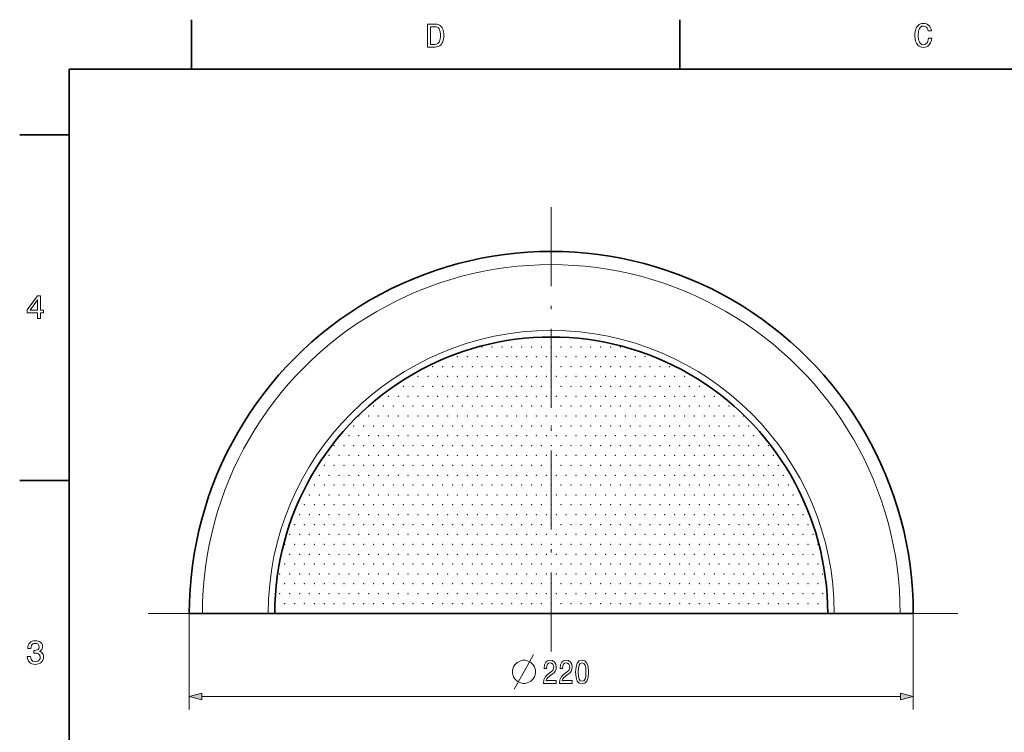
# Model space of a CAD drawing. Extents: x 0 to 354, y 0 to 250.
# Tile 5 of 10: x 2 to 152, y 139 to 248. Entities that reach past the tile are written whole.
import ezdxf

# ---------------------------------------------------------------- set-up
doc = ezdxf.new("R2010")
doc.units = 0
doc.linetypes.add('DASHDOT', pattern=[18.5, 12, -3, 0.5, -3])

msp = doc.modelspace()

# ---------------------------------------------------------------- linework, layer by layer
at = {"color": 7, "lineweight": 35, "ltscale": 0.1875}
for p, q in [((28.6, 240), (28.6, 247.5)), ((102.800003, 240), (102.800003, 247.5)), ((10, 230), (2.5, 230)), ((10, 177.5), (2.5, 177.5))]:
    msp.add_line(p, q, dxfattribs=at)
at = {"color": 7, "lineweight": 35}
for p, q in [((344, 240), (10, 240)), ((10, 240), (10, 10)), ((28.260292, 157.27182), (138.139984, 157.27182))]:
    msp.add_line(p, q, dxfattribs=at)
at = {"color": 7, "linetype": 'DASHDOT', "lineweight": 13}
for p, q in [((83.258156, 219.024139), (83.258156, 150.528046)), ((145.010468, 157.27182), (21.505844, 157.27182))]:
    msp.add_line(p, q, dxfattribs=at)
at = {"color": 7, "lineweight": 13, "ltscale": 0.365587}
for p, q in [((28.260292, 157.28627), (28.260292, 142.662796)), ((138.260284, 157.28627), (138.260284, 142.662796))]:
    msp.add_line(p, q, dxfattribs=at)
at = {"color": 7, "lineweight": 13}
msp.add_line((30.192142, 144.662796), (136.328445, 144.662796), dxfattribs=at)
for points in [[(65.598801, 246.842102), (65.853645, 246.824768), (66.081131, 246.772736), (66.28125, 246.686035), (66.454018, 246.564636), (66.599426, 246.408569), (66.70005, 246.251617), (66.782379, 246.069778), (66.846405, 245.863083), (66.892151, 245.631485), (66.919586, 245.375031), (66.928734, 245.093689), (66.919106, 244.824326), (66.890213, 244.576309), (66.842049, 244.349655), (66.774628, 244.144363), (66.687935, 243.960419), (66.581985, 243.797836), (66.431702, 243.633774), (66.25824, 243.506165), (66.0616, 243.415024), (65.841789, 243.360336), (65.598801, 243.342102), (64.44323, 243.342102), (64.44323, 246.842102)], [(140.570755, 244.667282), (141.078003, 244.667282), (141.040161, 244.421219), (140.980545, 244.19725), (140.899155, 243.995392), (140.795975, 243.815613), (140.671021, 243.657944), (140.489487, 243.497574), (140.284531, 243.383026), (140.056152, 243.314285), (139.804337, 243.291382), (139.569229, 243.310822), (139.355301, 243.369171), (139.162552, 243.466431), (138.990967, 243.60257), (138.840576, 243.777618), (138.733765, 243.949951), (138.646393, 244.142776), (138.57843, 244.356094), (138.529877, 244.58992), (138.500748, 244.844238), (138.491043, 245.119049), (138.500748, 245.394516), (138.529831, 245.649185), (138.578323, 245.883087), (138.64621, 246.096207), (138.73349, 246.288528), (138.840179, 246.460083), (138.990433, 246.634125), (139.161896, 246.769501), (139.354568, 246.866196), (139.568451, 246.92421), (139.803543, 246.943558), (140.033417, 246.924484), (140.244308, 246.867264), (140.436249, 246.771912), (140.609192, 246.638412), (140.757385, 246.472122), (140.875, 246.278381), (140.962067, 246.057205), (141.018555, 245.808594), (140.521622, 245.808594), (140.457108, 246.022278), (140.36821, 246.201523), (140.254913, 246.346344), (140.048355, 246.489899), (139.80513, 246.53775), (139.573257, 246.495743), (139.376434, 246.369736), (139.214661, 246.159698), (139.136765, 245.996964), (139.076187, 245.811218), (139.032913, 245.602448), (139.006943, 245.370682), (138.998291, 245.115875), (139.006989, 244.863037), (139.033096, 244.63266), (139.076614, 244.424774), (139.137527, 244.239365), (139.215851, 244.076416), (139.378021, 243.865723), (139.574448, 243.739319), (139.80513, 243.697174), (139.997635, 243.725708), (140.167252, 243.81131), (140.313965, 243.953964), (140.406097, 244.094849), (140.479614, 244.260696), (140.5345, 244.451508)], [(65.563927, 246.43631), (64.89975, 246.43631), (64.89975, 243.747894), (65.563927, 243.747894), (65.829529, 243.784668), (66.045105, 243.894958), (66.210663, 244.078796), (66.28656, 244.225281), (66.345596, 244.400009), (66.387756, 244.602997), (66.413055, 244.834213), (66.421494, 245.093689), (66.413452, 245.363068), (66.389343, 245.600555), (66.349159, 245.806152), (66.292908, 245.979843), (66.220573, 246.121658), (66.058319, 246.296463), (65.839432, 246.401337)], [(5.214245, 202.092102), (5.214245, 202.954422), (3.641781, 202.954422), (3.641781, 203.402222), (5.203941, 205.541382), (5.670767, 205.541382), (5.670767, 203.360214), (6.127288, 203.360214), (6.127288, 202.954422), (5.670767, 202.954422), (5.670767, 202.092102)], [(4.074526, 203.360214), (5.214245, 203.360214), (5.214245, 204.947739)], [(3.641781, 150.758774), (4.149027, 150.758774), (4.174434, 150.520294), (4.241142, 150.320557), (4.349152, 150.159576), (4.494941, 150.04158), (4.674987, 149.970779), (4.88929, 149.947174), (5.099894, 149.967789), (5.278355, 150.029602), (5.424673, 150.132629), (5.533211, 150.271683), (5.598334, 150.441559), (5.620042, 150.642258), (5.571398, 150.90451), (5.425466, 151.101563), (5.278179, 151.192917), (5.095755, 151.247742), (4.878194, 151.266022), (4.77516, 151.263641), (4.633289, 151.2565), (4.633289, 151.675781), (4.73355, 151.673004), (4.821921, 151.671814), (5.022266, 151.686295), (5.184743, 151.729752), (5.309353, 151.802185), (5.428239, 151.966949), (5.467868, 152.200455), (5.429428, 152.429504), (5.314109, 152.598328), (5.126666, 152.702362), (4.871853, 152.73703), (4.672654, 152.715546), (4.508327, 152.651077), (4.378873, 152.54364), (4.285526, 152.394638), (4.229517, 152.205475), (4.210848, 151.976166), (3.730549, 151.976166), (3.730549, 152.011032), (3.749348, 152.256653), (3.805744, 152.475983), (3.899739, 152.668991), (4.031331, 152.835709), (4.194774, 152.970078), (4.384322, 153.06604), (4.599977, 153.123627), (4.841736, 153.142822), (5.096424, 153.127563), (5.320746, 153.081802), (5.514704, 153.005508), (5.678296, 152.898712), (5.843195, 152.714478), (5.942135, 152.487274), (5.975114, 152.217102), (5.946284, 151.985764), (5.859795, 151.791092), (5.717033, 151.635849), (5.519385, 151.522812), (5.702558, 151.440735), (5.853675, 151.332947), (5.972736, 151.199432), (6.058599, 151.041809), (6.110116, 150.861633), (6.127288, 150.658905), (6.105418, 150.418564), (6.039808, 150.203171), (5.930458, 150.012756), (5.777368, 149.847305), (5.588017, 149.71347), (5.369886, 149.617859), (5.122975, 149.560501), (4.847284, 149.541382), (4.586156, 149.561508), (4.352818, 149.621918), (4.147269, 149.72261), (3.96951, 149.863556), (3.826128, 150.038055), (3.723713, 150.239334), (3.662264, 150.467422), (3.641781, 150.722305)], [(79.292068, 150.162796), (78.942062, 150.162796), (78.650398, 150.104462), (78.358734, 149.987793), (78.067062, 149.81279), (77.717064, 149.462799), (77.542068, 149.171127), (77.4254, 148.879456), (77.367065, 148.587799), (77.367065, 148.237793), (77.4254, 147.946136), (77.542068, 147.654465), (77.717064, 147.362793), (78.067062, 147.012802), (78.358734, 146.837799), (78.650398, 146.72113), (78.942062, 146.662796), (79.292061, 146.662796), (79.583733, 146.72113), (79.875397, 146.837799), (80.167061, 147.012802), (80.517067, 147.362793), (80.692062, 147.654465), (80.808731, 147.946136), (80.867065, 148.237793), (80.867065, 148.587799), (80.808731, 148.879456), (80.692062, 149.171127), (80.517067, 149.462799), (80.167068, 149.81279), (79.875397, 149.987793), (79.583733, 150.104462)], [(82.097038, 146.662796), (84.02153, 146.662796), (84.02153, 147.096512), (82.500496, 147.096512), (82.58522, 147.333542), (82.730469, 147.530228), (83.178307, 147.888306), (83.416344, 148.039597), (83.682625, 148.256454), (83.872253, 148.508621), (83.981186, 148.806168), (84.02153, 149.144058), (83.952942, 149.567688), (83.763321, 149.900543), (83.472832, 150.112366), (83.09761, 150.188019), (82.710289, 150.10228), (82.415764, 149.86525), (82.226143, 149.487), (82.161591, 148.987717), (82.161591, 148.917114), (82.528732, 148.917114), (82.528732, 148.957458), (82.565048, 149.3004), (82.673981, 149.552567), (82.847466, 149.713943), (83.077438, 149.769424), (83.311447, 149.718994), (83.484932, 149.592911), (83.5979, 149.396225), (83.638245, 149.149109), (83.610001, 148.917114), (83.533348, 148.720428), (83.404243, 148.548965), (83.226715, 148.397659), (82.988678, 148.236282), (82.593292, 147.923599), (82.314903, 147.590744), (82.149483, 147.187286), (82.097038, 146.677917)], [(84.525856, 146.662796), (86.450348, 146.662796), (86.450348, 147.096512), (84.929314, 147.096512), (85.014038, 147.333542), (85.159286, 147.530228), (85.607124, 147.888306), (85.845161, 148.039597), (86.111443, 148.256454), (86.301071, 148.508621), (86.410004, 148.806168), (86.450348, 149.144058), (86.38176, 149.567688), (86.192139, 149.900543), (85.901649, 150.112366), (85.526428, 150.188019), (85.139114, 150.10228), (84.844589, 149.86525), (84.654961, 149.487), (84.590408, 148.987717), (84.590408, 148.917114), (84.957558, 148.917114), (84.957558, 148.957458), (84.993866, 149.3004), (85.102798, 149.552567), (85.276283, 149.713943), (85.506256, 149.769424), (85.740265, 149.718994), (85.91375, 149.592911), (86.026718, 149.396225), (86.067062, 149.149109), (86.038826, 148.917114), (85.962166, 148.720428), (85.833061, 148.548965), (85.65554, 148.397659), (85.417496, 148.236282), (85.02211, 147.923599), (84.743721, 147.590744), (84.5783, 147.187286), (84.525856, 146.677917)], [(86.966774, 148.372452), (87.027298, 147.580658), (87.216919, 147.015823), (87.519516, 146.672882), (87.93911, 146.561935), (88.354675, 146.672882), (88.657265, 147.015823), (88.842857, 147.580658), (88.90741, 148.372452), (88.842857, 149.159195), (88.766197, 149.471878), (88.657265, 149.72908), (88.354675, 150.072021), (87.93911, 150.188019), (87.519516, 150.072021), (87.216919, 149.72403), (87.027298, 149.159195)], [(87.354095, 148.372452), (87.386375, 148.982681), (87.487236, 149.421448), (87.668793, 149.67865), (87.93911, 149.769424), (88.205391, 149.67865), (88.386948, 149.421448), (88.487816, 148.982681), (88.520088, 148.372452), (88.487816, 147.757172), (88.386948, 147.31842), (88.205391, 147.061203), (87.93911, 146.975479), (87.668793, 147.061203), (87.487236, 147.31842), (87.386375, 147.757172)], [(30.192142, 145.180435), (28.260292, 144.662796), (30.192142, 144.145157)], [(136.328445, 144.145157), (138.260284, 144.662796), (136.328445, 145.180435)]]:
    msp.add_lwpolyline(points, close=True, dxfattribs=at)
msp.add_lwpolyline([(77.600395, 145.787796), (79.583733, 149.287796), (80.575401, 151.037796)], dxfattribs=at)
at = {"color": 7, "lineweight": 35}
for radius, start, end in [(55, 359.984956, 180.015049), (42, 359.980284, 180.019707)]:
    msp.add_arc((83.260292, 157.28627), radius, start, end, dxfattribs=at)
at = {"color": 7, "lineweight": 13}
for centre, radius, start, end in [((83.260292, 157.28627), 53, 359.984383, 180.015622), ((83.258156, 157.27182), 43, 0.00001, 180.000009)]:
    msp.add_arc(centre, radius, start, end, dxfattribs=at)
at = {"color": 7, "lineweight": 5}
for p in [(72.760292, 197.78627), (74.260292, 197.78627), (75.760292, 197.78627), (77.260292, 197.78627), (78.760292, 197.78627), (80.260292, 197.78627), (81.760292, 197.78627), (83.260292, 197.78627), (84.760292, 197.78627), (86.260292, 197.78627), (87.760292, 197.78627), (89.260292, 197.78627), (90.760292, 197.78627), (92.260292, 197.78627), (93.760292, 197.78627), (69.010292, 196.28627), (70.510292, 196.28627), (72.010292, 196.28627), (73.510292, 196.28627), (75.010292, 196.28627), (76.510292, 196.28627), (78.010292, 196.28627), (79.510292, 196.28627), (81.010292, 196.28627), (82.510292, 196.28627), (84.010292, 196.28627), (85.510292, 196.28627), (87.010292, 196.28627), (88.510292, 196.28627), (90.010292, 196.28627), (91.510292, 196.28627), (93.010292, 196.28627), (94.510292, 196.28627), (96.010292, 196.28627), (97.510292, 196.28627), (65.260292, 194.78627), (66.760292, 194.78627), (68.260292, 194.78627), (69.760292, 194.78627), (71.260292, 194.78627), (72.760292, 194.78627), (74.260292, 194.78627), (75.760292, 194.78627), (77.260292, 194.78627), (78.760292, 194.78627), (80.260292, 194.78627), (81.760292, 194.78627), (83.260292, 194.78627), (84.760292, 194.78627), (86.260292, 194.78627), (87.760292, 194.78627), (89.260292, 194.78627), (90.760292, 194.78627), (92.260292, 194.78627), (93.760292, 194.78627), (95.260292, 194.78627), (96.760292, 194.78627), (98.260292, 194.78627), (99.760292, 194.78627), (101.260292, 194.78627), (63.010292, 193.28627), (64.510292, 193.28627), (66.010292, 193.28627), (67.510292, 193.28627), (69.010292, 193.28627), (70.510292, 193.28627), (72.010292, 193.28627), (73.510292, 193.28627), (75.010292, 193.28627), (76.510292, 193.28627), (78.010292, 193.28627), (79.510292, 193.28627), (81.010292, 193.28627), (82.510292, 193.28627), (84.010292, 193.28627), (85.510292, 193.28627), (87.010292, 193.28627), (88.510292, 193.28627), (90.010292, 193.28627), (91.510292, 193.28627), (93.010292, 193.28627), (94.510292, 193.28627), (96.010292, 193.28627), (97.510292, 193.28627), (99.010292, 193.28627), (100.510292, 193.28627), (102.010292, 193.28627), (103.510292, 193.28627), (60.760292, 191.78627), (62.260292, 191.78627), (63.760292, 191.78627), (65.260292, 191.78627), (66.760292, 191.78627), (68.260292, 191.78627), (69.760292, 191.78627), (71.260292, 191.78627), (72.760292, 191.78627), (74.260292, 191.78627), (75.760292, 191.78627), (77.260292, 191.78627), (78.760292, 191.78627), (80.260292, 191.78627), (81.760292, 191.78627), (83.260292, 191.78627), (84.760292, 191.78627), (86.260292, 191.78627), (87.760292, 191.78627), (89.260292, 191.78627), (90.760292, 191.78627), (92.260292, 191.78627), (93.760292, 191.78627), (95.260292, 191.78627), (96.760292, 191.78627), (98.260292, 191.78627), (99.760292, 191.78627), (101.260292, 191.78627), (102.760292, 191.78627), (104.260292, 191.78627), (105.760292, 191.78627), (58.510292, 190.28627), (60.010292, 190.28627), (61.510292, 190.28627), (63.010292, 190.28627), (64.510292, 190.28627), (66.010292, 190.28627), (67.510292, 190.28627), (69.010292, 190.28627), (70.510292, 190.28627), (72.010292, 190.28627), (73.510292, 190.28627), (75.010292, 190.28627), (76.510292, 190.28627), (78.010292, 190.28627), (79.510292, 190.28627), (81.010292, 190.28627), (82.510292, 190.28627), (84.010292, 190.28627), (85.510292, 190.28627), (87.010292, 190.28627), (88.510292, 190.28627), (90.010292, 190.28627), (91.510292, 190.28627), (93.010292, 190.28627), (94.510292, 190.28627), (96.010292, 190.28627), (97.510292, 190.28627), (99.010292, 190.28627), (100.510292, 190.28627), (102.010292, 190.28627), (103.510292, 190.28627), (105.010292, 190.28627), (106.510292, 190.28627), (108.010292, 190.28627), (56.260292, 188.78627), (57.760292, 188.78627), (59.260292, 188.78627), (60.760292, 188.78627), (62.260292, 188.78627), (63.760292, 188.78627), (65.260292, 188.78627), (66.760292, 188.78627), (68.260292, 188.78627), (69.760292, 188.78627), (71.260292, 188.78627), (72.760292, 188.78627), (74.260292, 188.78627), (75.760292, 188.78627), (77.260292, 188.78627), (78.760292, 188.78627), (80.260292, 188.78627), (81.760292, 188.78627), (83.260292, 188.78627), (84.760292, 188.78627), (86.260292, 188.78627), (87.760292, 188.78627), (89.260292, 188.78627), (90.760292, 188.78627), (92.260292, 188.78627), (93.760292, 188.78627), (95.260292, 188.78627), (96.760292, 188.78627), (98.260292, 188.78627), (99.760292, 188.78627), (101.260292, 188.78627), (102.760292, 188.78627), (104.260292, 188.78627), (105.760292, 188.78627), (107.260292, 188.78627), (108.760292, 188.78627), (110.260292, 188.78627), (54.010292, 187.28627), (55.510292, 187.28627), (57.010292, 187.28627), (58.510292, 187.28627), (60.010292, 187.28627), (61.510292, 187.28627), (63.010292, 187.28627), (64.510292, 187.28627), (66.010292, 187.28627), (67.510292, 187.28627), (69.010292, 187.28627), (70.510292, 187.28627), (72.010292, 187.28627), (73.510292, 187.28627), (75.010292, 187.28627), (76.510292, 187.28627), (78.010292, 187.28627), (79.510292, 187.28627), (81.010292, 187.28627), (82.510292, 187.28627), (84.010292, 187.28627), (85.510292, 187.28627), (87.010292, 187.28627), (88.510292, 187.28627), (90.010292, 187.28627), (91.510292, 187.28627), (93.010292, 187.28627), (94.510292, 187.28627), (96.010292, 187.28627), (97.510292, 187.28627), (99.010292, 187.28627), (100.510292, 187.28627), (102.010292, 187.28627), (103.510292, 187.28627), (105.010292, 187.28627), (106.510292, 187.28627), (108.010292, 187.28627), (109.510292, 187.28627), (111.010292, 187.28627), (112.510292, 187.28627), (53.260292, 185.78627), (54.760292, 185.78627), (56.260292, 185.78627), (57.760292, 185.78627), (59.260292, 185.78627), (60.760292, 185.78627), (62.260292, 185.78627), (63.760292, 185.78627), (65.260292, 185.78627), (66.760292, 185.78627), (68.260292, 185.78627), (69.760292, 185.78627), (71.260292, 185.78627), (72.760292, 185.78627), (74.260292, 185.78627), (75.760292, 185.78627), (77.260292, 185.78627), (78.760292, 185.78627), (80.260292, 185.78627), (81.760292, 185.78627), (83.260292, 185.78627), (84.760292, 185.78627), (86.260292, 185.78627), (87.760292, 185.78627), (89.260292, 185.78627), (90.760292, 185.78627), (92.260292, 185.78627), (93.760292, 185.78627), (95.260292, 185.78627), (96.760292, 185.78627), (98.260292, 185.78627), (99.760292, 185.78627), (101.260292, 185.78627), (102.760292, 185.78627), (104.260292, 185.78627), (105.760292, 185.78627), (107.260292, 185.78627), (108.760292, 185.78627), (110.260292, 185.78627), (111.760292, 185.78627), (113.260292, 185.78627), (52.510292, 184.28627), (54.010292, 184.28627), (55.510292, 184.28627), (57.010292, 184.28627), (58.510292, 184.28627), (60.010292, 184.28627), (61.510292, 184.28627), (63.010292, 184.28627), (64.510292, 184.28627), (66.010292, 184.28627), (67.510292, 184.28627), (69.010292, 184.28627), (70.510292, 184.28627), (72.010292, 184.28627), (73.510292, 184.28627), (75.010292, 184.28627), (76.510292, 184.28627), (78.010292, 184.28627), (79.510292, 184.28627), (81.010292, 184.28627), (82.510292, 184.28627), (84.010292, 184.28627), (85.510292, 184.28627), (87.010292, 184.28627), (88.510292, 184.28627), (90.010292, 184.28627), (91.510292, 184.28627), (93.010292, 184.28627), (94.510292, 184.28627), (96.010292, 184.28627), (97.510292, 184.28627), (99.010292, 184.28627), (100.510292, 184.28627), (102.010292, 184.28627), (103.510292, 184.28627), (105.010292, 184.28627), (106.510292, 184.28627), (108.010292, 184.28627), (109.510292, 184.28627), (111.010292, 184.28627), (112.510292, 184.28627), (114.010292, 184.28627), (50.260292, 182.78627), (51.760292, 182.78627), (53.260292, 182.78627), (54.760292, 182.78627), (56.260292, 182.78627), (57.760292, 182.78627), (59.260292, 182.78627), (60.760292, 182.78627), (62.260292, 182.78627), (63.760292, 182.78627), (65.260292, 182.78627), (66.760292, 182.78627), (68.260292, 182.78627), (69.760292, 182.78627), (71.260292, 182.78627), (72.760292, 182.78627), (74.260292, 182.78627), (75.760292, 182.78627), (77.260292, 182.78627), (78.760292, 182.78627), (80.260292, 182.78627), (81.760292, 182.78627), (83.260292, 182.78627), (84.760292, 182.78627), (86.260292, 182.78627), (87.760292, 182.78627), (89.260292, 182.78627), (90.760292, 182.78627), (92.260292, 182.78627), (93.760292, 182.78627), (95.260292, 182.78627), (96.760292, 182.78627), (98.260292, 182.78627), (99.760292, 182.78627), (101.260292, 182.78627), (102.760292, 182.78627), (104.260292, 182.78627), (105.760292, 182.78627), (107.260292, 182.78627), (108.760292, 182.78627), (110.260292, 182.78627), (111.760292, 182.78627), (113.260292, 182.78627), (114.760292, 182.78627), (116.260292, 182.78627), (49.510292, 181.28627), (51.010292, 181.28627), (52.510292, 181.28627), (54.010292, 181.28627), (55.510292, 181.28627), (57.010292, 181.28627), (58.510292, 181.28627), (60.010292, 181.28627), (61.510292, 181.28627), (63.010292, 181.28627), (64.510292, 181.28627), (66.010292, 181.28627), (67.510292, 181.28627), (69.010292, 181.28627), (70.510292, 181.28627), (72.010292, 181.28627), (73.510292, 181.28627), (75.010292, 181.28627), (76.510292, 181.28627), (78.010292, 181.28627), (79.510292, 181.28627), (81.010292, 181.28627), (82.510292, 181.28627), (84.010292, 181.28627), (85.510292, 181.28627), (87.010292, 181.28627), (88.510292, 181.28627), (90.010292, 181.28627), (91.510292, 181.28627), (93.010292, 181.28627), (94.510292, 181.28627), (96.010292, 181.28627), (97.510292, 181.28627), (99.010292, 181.28627), (100.510292, 181.28627), (102.010292, 181.28627), (103.510292, 181.28627), (105.010292, 181.28627), (106.510292, 181.28627), (108.010292, 181.28627), (109.510292, 181.28627), (111.010292, 181.28627), (112.510292, 181.28627), (114.010292, 181.28627), (115.510292, 181.28627), (117.010292, 181.28627), (48.760292, 179.78627), (50.260292, 179.78627), (51.760292, 179.78627), (53.260292, 179.78627), (54.760292, 179.78627), (56.260292, 179.78627), (57.760292, 179.78627), (59.260292, 179.78627), (60.760292, 179.78627), (62.260292, 179.78627), (63.760292, 179.78627), (65.260292, 179.78627), (66.760292, 179.78627), (68.260292, 179.78627), (69.760292, 179.78627), (71.260292, 179.78627), (72.760292, 179.78627), (74.260292, 179.78627), (75.760292, 179.78627), (77.260292, 179.78627), (78.760292, 179.78627), (80.260292, 179.78627), (81.760292, 179.78627), (83.260292, 179.78627), (84.760292, 179.78627), (86.260292, 179.78627), (87.760292, 179.78627), (89.260292, 179.78627), (90.760292, 179.78627), (92.260292, 179.78627), (93.760292, 179.78627), (95.260292, 179.78627), (96.760292, 179.78627), (98.260292, 179.78627), (99.760292, 179.78627), (101.260292, 179.78627), (102.760292, 179.78627), (104.260292, 179.78627), (105.760292, 179.78627), (107.260292, 179.78627), (108.760292, 179.78627), (110.260292, 179.78627), (111.760292, 179.78627), (113.260292, 179.78627), (114.760292, 179.78627), (116.260292, 179.78627), (117.760292, 179.78627), (48.010292, 178.28627), (49.510292, 178.28627), (51.010292, 178.28627), (52.510292, 178.28627), (54.010292, 178.28627), (55.510292, 178.28627), (57.010292, 178.28627), (58.510292, 178.28627), (60.010292, 178.28627), (61.510292, 178.28627), (63.010292, 178.28627), (64.510292, 178.28627), (66.010292, 178.28627), (67.510292, 178.28627), (69.010292, 178.28627), (70.510292, 178.28627), (72.010292, 178.28627), (73.510292, 178.28627), (75.010292, 178.28627), (76.510292, 178.28627), (78.010292, 178.28627), (79.510292, 178.28627), (81.010292, 178.28627), (82.510292, 178.28627), (84.010292, 178.28627), (85.510292, 178.28627), (87.010292, 178.28627), (88.510292, 178.28627), (90.010292, 178.28627), (91.510292, 178.28627), (93.010292, 178.28627), (94.510292, 178.28627), (96.010292, 178.28627), (97.510292, 178.28627), (99.010292, 178.28627), (100.510292, 178.28627), (102.010292, 178.28627), (103.510292, 178.28627), (105.010292, 178.28627), (106.510292, 178.28627), (108.010292, 178.28627), (109.510292, 178.28627), (111.010292, 178.28627), (112.510292, 178.28627), (114.010292, 178.28627), (115.510292, 178.28627), (117.010292, 178.28627), (118.510292, 178.28627), (47.260292, 176.78627), (48.760292, 176.78627), (50.260292, 176.78627), (51.760292, 176.78627), (53.260292, 176.78627), (54.760292, 176.78627), (56.260292, 176.78627), (57.760292, 176.78627), (59.260292, 176.78627), (60.760292, 176.78627), (62.260292, 176.78627), (63.760292, 176.78627), (65.260292, 176.78627), (66.760292, 176.78627), (68.260292, 176.78627), (69.760292, 176.78627), (71.260292, 176.78627), (72.760292, 176.78627), (74.260292, 176.78627), (75.760292, 176.78627), (77.260292, 176.78627), (78.760292, 176.78627), (80.260292, 176.78627), (81.760292, 176.78627), (83.260292, 176.78627), (84.760292, 176.78627), (86.260292, 176.78627), (87.760292, 176.78627), (89.260292, 176.78627), (90.760292, 176.78627), (92.260292, 176.78627), (93.760292, 176.78627), (95.260292, 176.78627), (96.760292, 176.78627), (98.260292, 176.78627), (99.760292, 176.78627), (101.260292, 176.78627), (102.760292, 176.78627), (104.260292, 176.78627), (105.760292, 176.78627), (107.260292, 176.78627), (108.760292, 176.78627), (110.260292, 176.78627), (111.760292, 176.78627), (113.260292, 176.78627), (114.760292, 176.78627), (116.260292, 176.78627), (117.760292, 176.78627), (119.260292, 176.78627), (46.510292, 175.28627), (48.010292, 175.28627), (49.510292, 175.28627), (51.010292, 175.28627), (52.510292, 175.28627), (54.010292, 175.28627), (55.510292, 175.28627), (57.010292, 175.28627), (58.510292, 175.28627), (60.010292, 175.28627), (61.510292, 175.28627), (63.010292, 175.28627), (64.510292, 175.28627), (66.010292, 175.28627), (67.510292, 175.28627), (69.010292, 175.28627), (70.510292, 175.28627), (72.010292, 175.28627), (73.510292, 175.28627), (75.010292, 175.28627), (76.510292, 175.28627), (78.010292, 175.28627), (79.510292, 175.28627), (81.010292, 175.28627), (82.510292, 175.28627), (84.010292, 175.28627), (85.510292, 175.28627), (87.010292, 175.28627), (88.510292, 175.28627), (90.010292, 175.28627), (91.510292, 175.28627), (93.010292, 175.28627), (94.510292, 175.28627), (96.010292, 175.28627), (97.510292, 175.28627), (99.010292, 175.28627), (100.510292, 175.28627), (102.010292, 175.28627), (103.510292, 175.28627), (105.010292, 175.28627), (106.510292, 175.28627), (108.010292, 175.28627), (109.510292, 175.28627), (111.010292, 175.28627), (112.510292, 175.28627), (114.010292, 175.28627), (115.510292, 175.28627), (117.010292, 175.28627), (118.510292, 175.28627), (120.010292, 175.28627), (45.760292, 173.78627), (47.260292, 173.78627), (48.760292, 173.78627), (50.260292, 173.78627), (51.760292, 173.78627), (53.260292, 173.78627), (54.760292, 173.78627), (56.260292, 173.78627), (57.760292, 173.78627), (59.260292, 173.78627), (60.760292, 173.78627), (62.260292, 173.78627), (63.760292, 173.78627), (65.260292, 173.78627), (66.760292, 173.78627), (68.260292, 173.78627), (69.760292, 173.78627), (71.260292, 173.78627), (72.760292, 173.78627), (74.260292, 173.78627), (75.760292, 173.78627), (77.260292, 173.78627), (78.760292, 173.78627), (80.260292, 173.78627), (81.760292, 173.78627), (83.260292, 173.78627), (84.760292, 173.78627), (86.260292, 173.78627), (87.760292, 173.78627), (89.260292, 173.78627), (90.760292, 173.78627), (92.260292, 173.78627), (93.760292, 173.78627), (95.260292, 173.78627), (96.760292, 173.78627), (98.260292, 173.78627), (99.760292, 173.78627), (101.260292, 173.78627), (102.760292, 173.78627), (104.260292, 173.78627), (105.760292, 173.78627), (107.260292, 173.78627), (108.760292, 173.78627), (110.260292, 173.78627), (111.760292, 173.78627), (113.260292, 173.78627), (114.760292, 173.78627), (116.260292, 173.78627), (117.760292, 173.78627), (119.260292, 173.78627), (120.760292, 173.78627), (45.010292, 172.28627), (46.510292, 172.28627), (48.010292, 172.28627), (49.510292, 172.28627), (51.010292, 172.28627), (52.510292, 172.28627), (54.010292, 172.28627), (55.510292, 172.28627), (57.010292, 172.28627), (58.510292, 172.28627), (60.010292, 172.28627), (61.510292, 172.28627), (63.010292, 172.28627), (64.510292, 172.28627), (66.010292, 172.28627), (67.510292, 172.28627), (69.010292, 172.28627), (70.510292, 172.28627), (72.010292, 172.28627), (73.510292, 172.28627), (75.010292, 172.28627), (76.510292, 172.28627), (78.010292, 172.28627), (79.510292, 172.28627), (81.010292, 172.28627), (82.510292, 172.28627), (84.010292, 172.28627), (85.510292, 172.28627), (87.010292, 172.28627), (88.510292, 172.28627), (90.010292, 172.28627), (91.510292, 172.28627), (93.010292, 172.28627), (94.510292, 172.28627), (96.010292, 172.28627), (97.510292, 172.28627), (99.010292, 172.28627), (100.510292, 172.28627), (102.010292, 172.28627), (103.510292, 172.28627), (105.010292, 172.28627), (106.510292, 172.28627), (108.010292, 172.28627), (109.510292, 172.28627), (111.010292, 172.28627), (112.510292, 172.28627), (114.010292, 172.28627), (115.510292, 172.28627), (117.010292, 172.28627), (118.510292, 172.28627), (120.010292, 172.28627), (121.510292, 172.28627), (44.260292, 170.78627), (45.760292, 170.78627), (47.260292, 170.78627), (48.760292, 170.78627), (50.260292, 170.78627), (51.760292, 170.78627), (53.260292, 170.78627), (54.760292, 170.78627), (56.260292, 170.78627), (57.760292, 170.78627), (59.260292, 170.78627), (60.760292, 170.78627), (62.260292, 170.78627), (63.760292, 170.78627), (65.260292, 170.78627), (66.760292, 170.78627), (68.260292, 170.78627), (69.760292, 170.78627), (71.260292, 170.78627), (72.760292, 170.78627), (74.260292, 170.78627), (75.760292, 170.78627), (77.260292, 170.78627), (78.760292, 170.78627), (80.260292, 170.78627), (81.760292, 170.78627), (83.260292, 170.78627), (84.760292, 170.78627), (86.260292, 170.78627), (87.760292, 170.78627), (89.260292, 170.78627), (90.760292, 170.78627), (92.260292, 170.78627), (93.760292, 170.78627), (95.260292, 170.78627), (96.760292, 170.78627), (98.260292, 170.78627), (99.760292, 170.78627), (101.260292, 170.78627), (102.760292, 170.78627), (104.260292, 170.78627), (105.760292, 170.78627), (107.260292, 170.78627), (108.760292, 170.78627), (110.260292, 170.78627), (111.760292, 170.78627), (113.260292, 170.78627), (114.760292, 170.78627), (116.260292, 170.78627), (117.760292, 170.78627), (119.260292, 170.78627), (120.760292, 170.78627), (122.260292, 170.78627), (43.510292, 169.28627), (45.010292, 169.28627), (46.510292, 169.28627), (48.010292, 169.28627), (49.510292, 169.28627), (51.010292, 169.28627), (52.510292, 169.28627), (54.010292, 169.28627), (55.510292, 169.28627), (57.010292, 169.28627), (58.510292, 169.28627), (60.010292, 169.28627), (61.510292, 169.28627), (63.010292, 169.28627), (64.510292, 169.28627), (66.010292, 169.28627), (67.510292, 169.28627), (69.010292, 169.28627), (70.510292, 169.28627), (72.010292, 169.28627), (73.510292, 169.28627), (75.010292, 169.28627), (76.510292, 169.28627), (78.010292, 169.28627), (79.510292, 169.28627), (81.010292, 169.28627), (82.510292, 169.28627), (84.010292, 169.28627), (85.510292, 169.28627), (87.010292, 169.28627), (88.510292, 169.28627), (90.010292, 169.28627), (91.510292, 169.28627), (93.010292, 169.28627), (94.510292, 169.28627), (96.010292, 169.28627), (97.510292, 169.28627), (99.010292, 169.28627), (100.510292, 169.28627), (102.010292, 169.28627), (103.510292, 169.28627), (105.010292, 169.28627), (106.510292, 169.28627), (108.010292, 169.28627), (109.510292, 169.28627), (111.010292, 169.28627), (112.510292, 169.28627), (114.010292, 169.28627), (115.510292, 169.28627), (117.010292, 169.28627), (118.510292, 169.28627), (120.010292, 169.28627), (121.510292, 169.28627), (123.010292, 169.28627), (42.760292, 167.78627), (44.260292, 167.78627), (45.760292, 167.78627), (47.260292, 167.78627), (48.760292, 167.78627), (50.260292, 167.78627), (51.760292, 167.78627), (53.260292, 167.78627), (54.760292, 167.78627), (56.260292, 167.78627), (57.760292, 167.78627), (59.260292, 167.78627), (60.760292, 167.78627), (62.260292, 167.78627), (63.760292, 167.78627), (65.260292, 167.78627), (66.760292, 167.78627), (68.260292, 167.78627), (69.760292, 167.78627), (71.260292, 167.78627), (72.760292, 167.78627), (74.260292, 167.78627), (75.760292, 167.78627), (77.260292, 167.78627), (78.760292, 167.78627), (80.260292, 167.78627), (81.760292, 167.78627), (83.260292, 167.78627), (84.760292, 167.78627), (86.260292, 167.78627), (87.760292, 167.78627), (89.260292, 167.78627), (90.760292, 167.78627), (92.260292, 167.78627), (93.760292, 167.78627), (95.260292, 167.78627), (96.760292, 167.78627), (98.260292, 167.78627), (99.760292, 167.78627), (101.260292, 167.78627), (102.760292, 167.78627), (104.260292, 167.78627), (105.760292, 167.78627), (107.260292, 167.78627), (108.760292, 167.78627), (110.260292, 167.78627), (111.760292, 167.78627), (113.260292, 167.78627), (114.760292, 167.78627), (116.260292, 167.78627), (117.760292, 167.78627), (119.260292, 167.78627), (120.760292, 167.78627), (122.260292, 167.78627), (123.760292, 167.78627), (43.510292, 166.28627), (45.010292, 166.28627), (46.510292, 166.28627), (48.010292, 166.28627), (49.510292, 166.28627), (51.010292, 166.28627), (52.510292, 166.28627), (54.010292, 166.28627), (55.510292, 166.28627), (57.010292, 166.28627), (58.510292, 166.28627), (60.010292, 166.28627), (61.510292, 166.28627), (63.010292, 166.28627), (64.510292, 166.28627), (66.010292, 166.28627), (67.510292, 166.28627), (69.010292, 166.28627), (70.510292, 166.28627), (72.010292, 166.28627), (73.510292, 166.28627), (75.010292, 166.28627), (76.510292, 166.28627), (78.010292, 166.28627), (79.510292, 166.28627), (81.010292, 166.28627), (82.510292, 166.28627), (84.010292, 166.28627), (85.510292, 166.28627), (87.010292, 166.28627), (88.510292, 166.28627), (90.010292, 166.28627), (91.510292, 166.28627), (93.010292, 166.28627), (94.510292, 166.28627), (96.010292, 166.28627), (97.510292, 166.28627), (99.010292, 166.28627), (100.510292, 166.28627), (102.010292, 166.28627), (103.510292, 166.28627), (105.010292, 166.28627), (106.510292, 166.28627), (108.010292, 166.28627), (109.510292, 166.28627), (111.010292, 166.28627), (112.510292, 166.28627), (114.010292, 166.28627), (115.510292, 166.28627), (117.010292, 166.28627), (118.510292, 166.28627), (120.010292, 166.28627), (121.510292, 166.28627), (123.010292, 166.28627), (42.760292, 164.78627), (44.260292, 164.78627), (45.760292, 164.78627), (47.260292, 164.78627), (48.760292, 164.78627), (50.260292, 164.78627), (51.760292, 164.78627), (53.260292, 164.78627), (54.760292, 164.78627), (56.260292, 164.78627), (57.760292, 164.78627), (59.260292, 164.78627), (60.760292, 164.78627), (62.260292, 164.78627), (63.760292, 164.78627), (65.260292, 164.78627), (66.760292, 164.78627), (68.260292, 164.78627), (69.760292, 164.78627), (71.260292, 164.78627), (72.760292, 164.78627), (74.260292, 164.78627), (75.760292, 164.78627), (77.260292, 164.78627), (78.760292, 164.78627), (80.260292, 164.78627), (81.760292, 164.78627), (83.260292, 164.78627), (84.760292, 164.78627), (86.260292, 164.78627), (87.760292, 164.78627), (89.260292, 164.78627), (90.760292, 164.78627), (92.260292, 164.78627), (93.760292, 164.78627), (95.260292, 164.78627), (96.760292, 164.78627), (98.260292, 164.78627), (99.760292, 164.78627), (101.260292, 164.78627), (102.760292, 164.78627), (104.260292, 164.78627), (105.760292, 164.78627), (107.260292, 164.78627), (108.760292, 164.78627), (110.260292, 164.78627), (111.760292, 164.78627), (113.260292, 164.78627), (114.760292, 164.78627), (116.260292, 164.78627), (117.760292, 164.78627), (119.260292, 164.78627), (120.760292, 164.78627), (122.260292, 164.78627), (123.760292, 164.78627), (42.010292, 163.28627), (43.510292, 163.28627), (45.010292, 163.28627), (46.510292, 163.28627), (48.010292, 163.28627), (49.510292, 163.28627), (51.010292, 163.28627), (52.510292, 163.28627), (54.010292, 163.28627), (55.510292, 163.28627), (57.010292, 163.28627), (58.510292, 163.28627), (60.010292, 163.28627), (61.510292, 163.28627), (63.010292, 163.28627), (64.510292, 163.28627), (66.010292, 163.28627), (67.510292, 163.28627), (69.010292, 163.28627), (70.510292, 163.28627), (72.010292, 163.28627), (73.510292, 163.28627), (75.010292, 163.28627), (76.510292, 163.28627), (78.010292, 163.28627), (79.510292, 163.28627), (81.010292, 163.28627), (82.510292, 163.28627), (84.010292, 163.28627), (85.510292, 163.28627), (87.010292, 163.28627), (88.510292, 163.28627), (90.010292, 163.28627), (91.510292, 163.28627), (93.010292, 163.28627), (94.510292, 163.28627), (96.010292, 163.28627), (97.510292, 163.28627), (99.010292, 163.28627), (100.510292, 163.28627), (102.010292, 163.28627), (103.510292, 163.28627), (105.010292, 163.28627), (106.510292, 163.28627), (108.010292, 163.28627), (109.510292, 163.28627), (111.010292, 163.28627), (112.510292, 163.28627), (114.010292, 163.28627), (115.510292, 163.28627), (117.010292, 163.28627), (118.510292, 163.28627), (120.010292, 163.28627), (121.510292, 163.28627), (123.010292, 163.28627), (124.510292, 163.28627), (42.760292, 161.78627), (44.260292, 161.78627), (45.760292, 161.78627), (47.260292, 161.78627), (48.760292, 161.78627), (50.260292, 161.78627), (51.760292, 161.78627), (53.260292, 161.78627), (54.760292, 161.78627), (56.260292, 161.78627), (57.760292, 161.78627), (59.260292, 161.78627), (60.760292, 161.78627), (62.260292, 161.78627), (63.760292, 161.78627), (65.260292, 161.78627), (66.760292, 161.78627), (68.260292, 161.78627), (69.760292, 161.78627), (71.260292, 161.78627), (72.760292, 161.78627), (74.260292, 161.78627), (75.760292, 161.78627), (77.260292, 161.78627), (78.760292, 161.78627), (80.260292, 161.78627), (81.760292, 161.78627), (83.260292, 161.78627), (84.760292, 161.78627), (86.260292, 161.78627), (87.760292, 161.78627), (89.260292, 161.78627), (90.760292, 161.78627), (92.260292, 161.78627), (93.760292, 161.78627), (95.260292, 161.78627), (96.760292, 161.78627), (98.260292, 161.78627), (99.760292, 161.78627), (101.260292, 161.78627), (102.760292, 161.78627), (104.260292, 161.78627), (105.760292, 161.78627), (107.260292, 161.78627), (108.760292, 161.78627), (110.260292, 161.78627), (111.760292, 161.78627), (113.260292, 161.78627), (114.760292, 161.78627), (116.260292, 161.78627), (117.760292, 161.78627), (119.260292, 161.78627), (120.760292, 161.78627), (122.260292, 161.78627), (123.760292, 161.78627), (42.010292, 160.28627), (43.510292, 160.28627), (45.010292, 160.28627), (46.510292, 160.28627), (48.010292, 160.28627), (49.510292, 160.28627), (51.010292, 160.28627), (52.510292, 160.28627), (54.010292, 160.28627), (55.510292, 160.28627), (57.010292, 160.28627), (58.510292, 160.28627), (60.010292, 160.28627), (61.510292, 160.28627), (63.010292, 160.28627), (64.510292, 160.28627), (66.010292, 160.28627), (67.510292, 160.28627), (69.010292, 160.28627), (70.510292, 160.28627), (72.010292, 160.28627), (73.510292, 160.28627), (75.010292, 160.28627), (76.510292, 160.28627), (78.010292, 160.28627), (79.510292, 160.28627), (81.010292, 160.28627), (82.510292, 160.28627), (84.010292, 160.28627), (85.510292, 160.28627), (87.010292, 160.28627), (88.510292, 160.28627), (90.010292, 160.28627), (91.510292, 160.28627), (93.010292, 160.28627), (94.510292, 160.28627), (96.010292, 160.28627), (97.510292, 160.28627), (99.010292, 160.28627), (100.510292, 160.28627), (102.010292, 160.28627), (103.510292, 160.28627), (105.010292, 160.28627), (106.510292, 160.28627), (108.010292, 160.28627), (109.510292, 160.28627), (111.010292, 160.28627), (112.510292, 160.28627), (114.010292, 160.28627), (115.510292, 160.28627), (117.010292, 160.28627), (118.510292, 160.28627), (120.010292, 160.28627), (121.510292, 160.28627), (123.010292, 160.28627), (124.510292, 160.28627), (42.760292, 158.78627), (44.260292, 158.78627), (45.760292, 158.78627), (47.260292, 158.78627), (48.760292, 158.78627), (50.260292, 158.78627), (51.760292, 158.78627), (53.260292, 158.78627), (54.760292, 158.78627), (56.260292, 158.78627), (57.760292, 158.78627), (59.260292, 158.78627), (60.760292, 158.78627), (62.260292, 158.78627), (63.760292, 158.78627), (65.260292, 158.78627), (66.760292, 158.78627), (68.260292, 158.78627), (69.760292, 158.78627), (71.260292, 158.78627), (72.760292, 158.78627), (74.260292, 158.78627), (75.760292, 158.78627), (77.260292, 158.78627), (78.760292, 158.78627), (80.260292, 158.78627), (81.760292, 158.78627), (83.260292, 158.78627), (84.760292, 158.78627), (86.260292, 158.78627), (87.760292, 158.78627), (89.260292, 158.78627), (90.760292, 158.78627), (92.260292, 158.78627), (93.760292, 158.78627), (95.260292, 158.78627), (96.760292, 158.78627), (98.260292, 158.78627), (99.760292, 158.78627), (101.260292, 158.78627), (102.760292, 158.78627), (104.260292, 158.78627), (105.760292, 158.78627), (107.260292, 158.78627), (108.760292, 158.78627), (110.260292, 158.78627), (111.760292, 158.78627), (113.260292, 158.78627), (114.760292, 158.78627), (116.260292, 158.78627), (117.760292, 158.78627), (119.260292, 158.78627), (120.760292, 158.78627), (122.260292, 158.78627), (123.760292, 158.78627), (42.010292, 157.28627), (43.510292, 157.28627), (45.010292, 157.28627), (46.510292, 157.28627), (48.010292, 157.28627), (49.510292, 157.28627), (51.010292, 157.28627), (52.510292, 157.28627), (54.010292, 157.28627), (55.510292, 157.28627), (57.010292, 157.28627), (58.510292, 157.28627), (60.010292, 157.28627), (61.510292, 157.28627), (63.010292, 157.28627), (64.510292, 157.28627), (66.010292, 157.28627), (67.510292, 157.28627), (69.010292, 157.28627), (70.510292, 157.28627), (72.010292, 157.28627), (73.510292, 157.28627), (75.010292, 157.28627), (76.510292, 157.28627), (78.010292, 157.28627), (79.510292, 157.28627), (81.010292, 157.28627), (82.510292, 157.28627), (84.010292, 157.28627), (85.510292, 157.28627), (87.010292, 157.28627), (88.510292, 157.28627), (90.010292, 157.28627), (91.510292, 157.28627), (93.010292, 157.28627), (94.510292, 157.28627), (96.010292, 157.28627), (97.510292, 157.28627), (99.010292, 157.28627), (100.510292, 157.28627), (102.010292, 157.28627), (103.510292, 157.28627), (105.010292, 157.28627), (106.510292, 157.28627), (108.010292, 157.28627), (109.510292, 157.28627), (111.010292, 157.28627), (112.510292, 157.28627), (114.010292, 157.28627), (115.510292, 157.28627), (117.010292, 157.28627), (118.510292, 157.28627), (120.010292, 157.28627), (121.510292, 157.28627), (123.010292, 157.28627), (124.510292, 157.28627)]:
    msp.add_point(p, dxfattribs=at)
at = {"color": 7, "lineweight": 13}
for points in [[(30.192142, 145.180435), (28.260292, 144.662796), (30.192142, 145.180435), (30.192142, 144.145157)], [(136.328445, 144.145157), (138.260284, 144.662796), (136.328445, 144.145157), (136.328445, 145.180435)]]:
    msp.add_solid(points, dxfattribs=at)

doc.saveas('drawing.dxf')
